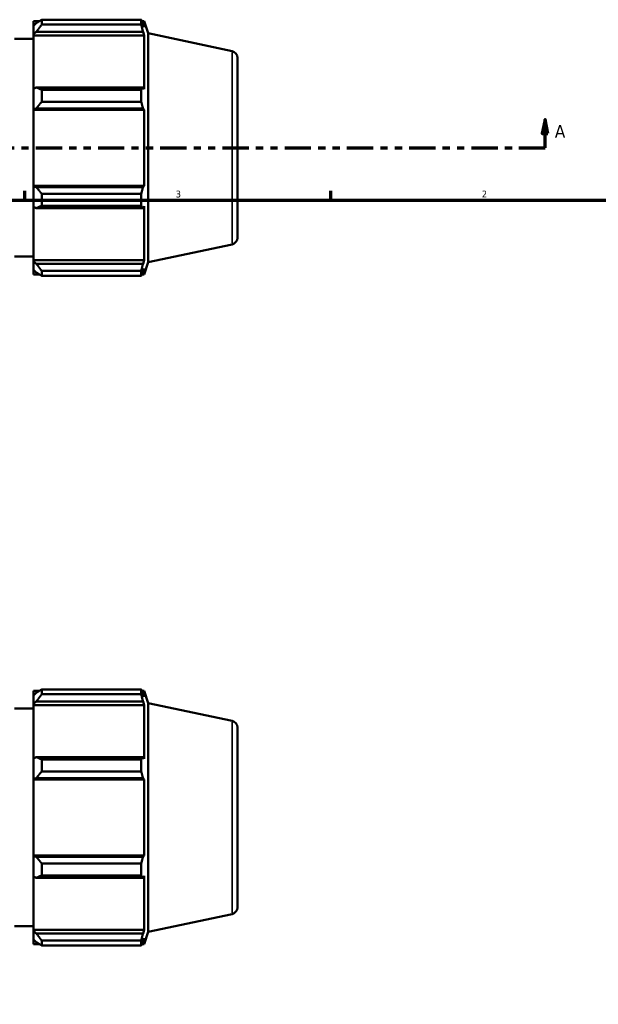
# Model space of a CAD drawing. Header units: inches. Extents: x 0.1 to 45.6, y -12 to 29.5.
# Tile 5 of 7: x 21.2 to 29.2, y 9.8 to 23.5. Entities that reach past the tile are written whole.
import ezdxf

# ---------------------------------------------------------------- set-up
doc = ezdxf.new("R2010")
doc.units = ezdxf.units.IN
doc.header["$MEASUREMENT"] = 0
doc.linetypes.add('DOUBLE_DASH_CHAIN', pattern=[1.2403, 0.6614, -0.0827, 0.1654, -0.0827, 0.1654, -0.0827])
for name, color, linetype, lineweight in [('Border (ANSI)', 7, 'Continuous', 70), ('Section Line (ANSI)', 7, 'DOUBLE_DASH_CHAIN', 70), ('Visible (ANSI)', 7, 'Continuous', 50), ('Visible Narrow (ANSI)', 7, 'Continuous', 35)]:
    doc.layers.add(name, color=color, linetype=linetype, lineweight=lineweight)
doc.styles.add('Label Text (ANSI)', font='tahoma.ttf')
doc.styles.add('Note Text (ANSI)', font='tahoma.ttf')

# ---------------------------------------------------------------- blocks, each defined once
blk = doc.blocks.new('Borders Default Border')
at = {"layer": 'Border (ANSI)'}
for p, q in [((21.25, 21), (21.25, 21.134)), ((25.5, 21), (25.5, 21.134))]:
    blk.add_line(p, q, dxfattribs=at)
at = {"layer": 'Border (ANSI)', "flags": 128}
blk.add_lwpolyline([(0.5, 1), (0.5, 21), (33.5, 21), (33.5, 1), (0.5, 1)], dxfattribs=at)
at = {"layer": 'Border (ANSI)', "color": 5, "true_color": 0x0000ff, "char_height": 0.0945, "attachment_point": 7, "style": 'Note Text (ANSI)'}
for s, insert in [('3', (23.346, 21.038)), ('2', (27.596, 21.04))]:
    blk.add_mtext(s, dxfattribs=dict(at, insert=insert))
blk = doc.blocks.new('2dTransSection0')
at = {"layer": 'Section Line (ANSI)', "linetype": 'Continuous'}
for p, q in [((11.029, 22.124), (10.989, 21.927)), ((11.029, 21.927), (11.029, 22.124)), ((11.068, 21.927), (11.029, 22.124)), ((28.473, 22.124), (28.433, 21.927)), ((28.473, 21.927), (28.473, 22.124)), ((28.512, 21.927), (28.473, 22.124)), ((10.989, 21.927), (11.068, 21.927)), ((11.029, 21.73), (11.029, 21.927)), ((28.433, 21.927), (28.512, 21.927)), ((28.473, 21.73), (28.473, 21.927)), ((11.029, 21.73), (11.393, 21.73)), ((28.108, 21.73), (28.473, 21.73))]:
    blk.add_line(p, q, dxfattribs=at)
at = {"layer": 'Section Line (ANSI)', "linetype": 'DOUBLE_DASH_CHAIN', "ltscale": 0.55082}
blk.add_line((11.029, 21.73), (28.473, 21.73), dxfattribs=at)
at = {"layer": 'Section Line (ANSI)', "linetype": 'Continuous', "flags": 128}
for points in [[(11.068, 21.927), (11.029, 22.124), (10.989, 21.927), (11.068, 21.927)], [(28.512, 21.927), (28.473, 22.124), (28.433, 21.927), (28.512, 21.927)]]:
    blk.add_lwpolyline(points, dxfattribs=at)
at = {"layer": 'Section Line (ANSI)'}
for points in [[(11.068, 21.927), (11.029, 22.124), (10.989, 21.927), (11.068, 21.927)], [(28.512, 21.927), (28.473, 22.124), (28.433, 21.927), (28.512, 21.927)]]:
    blk.add_solid(points, dxfattribs=at)
at = {"layer": 'Section Line (ANSI)', "char_height": 0.18, "attachment_point": 7, "style": 'Label Text (ANSI)'}
for insert in [(10.739, 21.868), (28.609, 21.868)]:
    blk.add_mtext('A', dxfattribs=dict(at, insert=insert))

msp = doc.modelspace()

# ---------------------------------------------------------------- linework, layer by layer
at = {"layer": 'Visible (ANSI)'}
for p, q in [((21.3699, 23.4875), (21.3699, 23.4242)), ((21.3699, 23.4875), (21.4503, 23.4875)), ((21.4077, 23.4602), (21.3699, 23.4242)), ((21.3699, 23.3057), (21.3699, 23.4242)), ((21.4833, 23.5082), (21.4833, 23.4398)), ((21.4833, 23.5082), (22.865, 23.5082)), ((22.865, 23.4398), (21.4833, 23.4398)), ((22.865, 23.4398), (22.865, 23.5082)), ((22.8757, 23.4875), (22.908, 23.4875)), ((22.908, 23.4062), (22.8896, 23.4602)), ((22.908, 23.4062), (22.908, 23.4875)), ((22.9629, 23.3188), (22.908, 23.4875)), ((21.3699, 23.3057), (21.4077, 23.3392)), ((21.3699, 23.2889), (21.3699, 23.3057)), ((21.3699, 23.2889), (21.3699, 22.5501)), ((21.3699, 23.2889), (22.908, 23.2889)), ((21.4077, 23.3392), (22.8896, 23.3392)), ((22.8896, 23.3392), (22.908, 23.2889)), ((22.908, 22.5414), (22.908, 23.2889)), ((22.9629, 20.1409), (22.9629, 23.3188)), ((24.1269, 23.0713), (22.9629, 23.3188)), ((21.1041, 23.2418), (21.3699, 23.2418)), ((24.2019, 22.9787), (24.2019, 20.4809)), ((21.4077, 22.5676), (21.3699, 22.5501)), ((22.8896, 22.5676), (21.4077, 22.5676)), ((22.908, 22.5414), (22.8896, 22.5676)), ((21.3699, 22.264), (21.3699, 22.5501)), ((21.4833, 22.5348), (21.4833, 22.3698)), ((21.4833, 22.5348), (22.865, 22.5348)), ((22.865, 22.3698), (22.865, 22.5348)), ((22.865, 22.3698), (21.4833, 22.3698)), ((21.3699, 22.264), (21.4077, 22.2754)), ((21.3699, 22.2584), (21.3699, 22.264)), ((21.3699, 22.2584), (21.3699, 21.2013)), ((21.3699, 22.2584), (22.908, 22.2584)), ((21.4077, 22.2754), (22.8896, 22.2754)), ((22.8896, 22.2754), (22.908, 22.2584)), ((22.908, 21.2013), (22.908, 22.2584)), ((21.3699, 21.1956), (21.3699, 21.2013)), ((21.3699, 21.2013), (22.908, 21.2013)), ((21.3699, 20.9095), (21.3699, 21.1956)), ((21.4077, 21.1842), (21.3699, 21.1956)), ((22.908, 21.2013), (22.8896, 21.1842)), ((22.8896, 21.1842), (21.4077, 21.1842)), ((21.4833, 21.0898), (21.4833, 20.9248)), ((21.4833, 21.0898), (22.865, 21.0898)), ((22.865, 20.9248), (22.865, 21.0898)), ((22.865, 20.9248), (21.4833, 20.9248)), ((21.3699, 20.9095), (21.3699, 20.1707)), ((21.3699, 20.9095), (21.4077, 20.892)), ((21.4077, 20.892), (22.8896, 20.892)), ((22.8896, 20.892), (22.908, 20.9182)), ((22.908, 20.1707), (22.908, 20.9182)), ((24.1269, 20.3883), (22.9629, 20.1409)), ((21.1041, 20.2178), (21.3699, 20.2178)), ((21.3699, 20.1539), (21.3699, 20.1707)), ((21.3699, 20.1707), (22.908, 20.1707)), ((21.3699, 20.0354), (21.3699, 20.1539)), ((21.4077, 20.1204), (21.3699, 20.1539)), ((22.8896, 20.1204), (21.4077, 20.1204)), ((22.908, 20.1707), (22.8896, 20.1204)), ((22.9629, 20.1409), (22.908, 19.9721)), ((21.3699, 20.0354), (21.3699, 19.9721)), ((21.3699, 20.0354), (21.4077, 19.9994)), ((21.3699, 19.9721), (21.4503, 19.9721)), ((21.4833, 20.0198), (21.4833, 19.9515)), ((21.4833, 20.0198), (22.865, 20.0198)), ((22.865, 19.9515), (22.865, 20.0198)), ((22.8757, 19.9721), (22.908, 19.9721)), ((22.8896, 19.9994), (22.908, 20.0535)), ((22.908, 19.9721), (22.908, 20.0535)), ((22.865, 19.9515), (21.4833, 19.9515)), ((21.3699, 14.1887), (21.3699, 14.1253)), ((21.3699, 14.1887), (21.4503, 14.1887)), ((21.4077, 14.1614), (21.3699, 14.1253)), ((21.3699, 14.0068), (21.3699, 14.1253)), ((21.4833, 14.2093), (21.4833, 14.141)), ((21.4833, 14.2093), (22.865, 14.2093)), ((22.865, 14.141), (21.4833, 14.141)), ((22.865, 14.141), (22.865, 14.2093)), ((22.8757, 14.1887), (22.908, 14.1887)), ((22.908, 14.1073), (22.8896, 14.1614)), ((22.908, 14.1073), (22.908, 14.1887)), ((22.9629, 14.0199), (22.908, 14.1887)), ((21.3699, 14.0068), (21.4077, 14.0404)), ((21.3699, 13.9901), (21.3699, 14.0068)), ((21.3699, 13.9901), (21.3699, 13.2513)), ((21.3699, 13.9901), (22.908, 13.9901)), ((21.4077, 14.0404), (22.8896, 14.0404)), ((22.8896, 14.0404), (22.908, 13.9901)), ((22.908, 13.2426), (22.908, 13.9901)), ((22.9629, 10.842), (22.9629, 14.0199)), ((24.1269, 13.7725), (22.9629, 14.0199)), ((21.1041, 13.943), (21.3699, 13.943)), ((24.2019, 13.6799), (24.2019, 11.1821)), ((21.4077, 13.2688), (21.3699, 13.2513)), ((22.8896, 13.2688), (21.4077, 13.2688)), ((22.908, 13.2426), (22.8896, 13.2688)), ((21.3699, 12.9652), (21.3699, 13.2513)), ((21.4833, 13.2359), (21.4833, 13.0709)), ((21.4833, 13.2359), (22.865, 13.2359)), ((22.865, 13.0709), (22.865, 13.2359)), ((22.865, 13.0709), (21.4833, 13.0709)), ((21.3699, 12.9652), (21.4077, 12.9766)), ((21.3699, 12.9595), (21.3699, 12.9652)), ((21.3699, 12.9595), (21.3699, 11.9024)), ((21.3699, 12.9595), (22.908, 12.9595)), ((21.4077, 12.9766), (22.8896, 12.9766)), ((22.8896, 12.9766), (22.908, 12.9595)), ((22.908, 11.9024), (22.908, 12.9595)), ((21.3699, 11.8967), (21.3699, 11.9024)), ((21.3699, 11.9024), (22.908, 11.9024)), ((21.4077, 11.8854), (21.3699, 11.8967)), ((21.3699, 11.6106), (21.3699, 11.8967)), ((22.908, 11.9024), (22.8896, 11.8854)), ((22.8896, 11.8854), (21.4077, 11.8854)), ((21.4833, 11.791), (21.4833, 11.626)), ((21.4833, 11.791), (22.865, 11.791)), ((22.865, 11.626), (22.865, 11.791)), ((22.865, 11.626), (21.4833, 11.626)), ((21.3699, 11.6106), (21.4077, 11.5932)), ((21.3699, 11.6106), (21.3699, 10.8719)), ((21.4077, 11.5932), (22.8896, 11.5932)), ((22.8896, 11.5932), (22.908, 11.6194)), ((22.908, 10.8719), (22.908, 11.6194)), ((24.1269, 11.0894), (22.9629, 10.842)), ((21.1041, 10.919), (21.3699, 10.919)), ((21.3699, 10.8551), (21.3699, 10.8719)), ((21.3699, 10.8719), (22.908, 10.8719)), ((21.3699, 10.7366), (21.3699, 10.8551)), ((21.4077, 10.8216), (21.3699, 10.8551)), ((22.8896, 10.8216), (21.4077, 10.8216)), ((22.908, 10.8719), (22.8896, 10.8216)), ((22.9629, 10.842), (22.908, 10.6733)), ((21.3699, 10.7366), (21.4077, 10.7005)), ((21.3699, 10.7366), (21.3699, 10.6733)), ((21.3699, 10.6733), (21.4503, 10.6733)), ((21.4833, 10.721), (21.4833, 10.6526)), ((21.4833, 10.721), (22.865, 10.721)), ((22.865, 10.6526), (22.865, 10.721)), ((22.8757, 10.6733), (22.908, 10.6733)), ((22.8896, 10.7005), (22.908, 10.7546)), ((22.908, 10.6733), (22.908, 10.7546)), ((22.865, 10.6526), (21.4833, 10.6526))]:
    msp.add_line(p, q, dxfattribs=at)
for centre, start, end in [((24.1072, 22.9787), 0, 78), ((24.1072, 20.4809), 282, 0), ((24.1072, 13.6799), 0, 78), ((24.1072, 11.1821), 282, 0)]:
    msp.add_arc(centre, 0.0947, start, end, dxfattribs=at)
for points, weights in [([(21.4833, 23.5082), (21.4439, 23.4837), (21.4077, 23.4602)], [1.01445012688, 1.01033762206, 1.00542036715]), ([(21.4077, 23.3392), (21.4439, 23.3885), (21.4833, 23.4398)], [1.00542036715, 1.01033762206, 1.01445012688]), ([(22.865, 23.5082), (22.8778, 23.4837), (22.8896, 23.4602)], [1, 1.00188514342, 1.00295443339]), ([(22.8896, 23.3392), (22.8778, 23.3885), (22.865, 23.4398)], [1.00295443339, 1.00188514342, 1]), ([(21.4833, 22.5348), (21.4439, 22.5515), (21.4077, 22.5676)], [1.01445012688, 1.01033762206, 1.00542036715]), ([(22.865, 22.5348), (22.8778, 22.5515), (22.8896, 22.5676)], [1, 1.00188514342, 1.00295443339]), ([(21.4077, 22.2754), (21.4439, 22.3216), (21.4833, 22.3698)], [1.00542036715, 1.01033762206, 1.01445012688]), ([(22.8896, 22.2754), (22.8778, 22.3216), (22.865, 22.3698)], [1.00295443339, 1.00188514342, 1]), ([(21.4833, 21.0898), (21.4439, 21.138), (21.4077, 21.1842)], [1.01445012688, 1.01033762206, 1.00542036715]), ([(22.865, 21.0898), (22.8778, 21.138), (22.8896, 21.1842)], [1, 1.00188514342, 1.00295443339]), ([(21.4077, 20.892), (21.4439, 20.9081), (21.4833, 20.9248)], [1.00542036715, 1.01033762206, 1.01445012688]), ([(22.8896, 20.892), (22.8778, 20.9081), (22.865, 20.9248)], [1.00295443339, 1.00188514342, 1]), ([(21.4833, 20.0198), (21.4439, 20.0711), (21.4077, 20.1204)], [1.01445012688, 1.01033762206, 1.00542036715]), ([(22.865, 20.0198), (22.8778, 20.0711), (22.8896, 20.1204)], [1, 1.00188514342, 1.00295443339]), ([(21.4077, 19.9994), (21.4439, 19.9759), (21.4833, 19.9515)], [1.00542036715, 1.01033762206, 1.01445012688]), ([(22.8896, 19.9994), (22.8778, 19.9759), (22.865, 19.9515)], [1.00295443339, 1.00188514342, 1]), ([(21.4833, 14.2093), (21.4439, 14.1849), (21.4077, 14.1614)], [1.01445012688, 1.01033762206, 1.00542036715]), ([(21.4077, 14.0404), (21.4439, 14.0896), (21.4833, 14.141)], [1.00542036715, 1.01033762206, 1.01445012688]), ([(22.865, 14.2093), (22.8778, 14.1849), (22.8896, 14.1614)], [1, 1.00188514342, 1.00295443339]), ([(22.8896, 14.0404), (22.8778, 14.0896), (22.865, 14.141)], [1.00295443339, 1.00188514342, 1]), ([(21.4833, 13.2359), (21.4439, 13.2527), (21.4077, 13.2688)], [1.01445012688, 1.01033762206, 1.00542036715]), ([(22.865, 13.2359), (22.8778, 13.2527), (22.8896, 13.2688)], [1, 1.00188514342, 1.00295443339]), ([(21.4077, 12.9766), (21.4439, 13.0228), (21.4833, 13.0709)], [1.00542036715, 1.01033762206, 1.01445012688]), ([(22.8896, 12.9766), (22.8778, 13.0228), (22.865, 13.0709)], [1.00295443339, 1.00188514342, 1]), ([(21.4833, 11.791), (21.4439, 11.8392), (21.4077, 11.8854)], [1.01445012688, 1.01033762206, 1.00542036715]), ([(22.865, 11.791), (22.8778, 11.8392), (22.8896, 11.8854)], [1, 1.00188514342, 1.00295443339]), ([(21.4077, 11.5932), (21.4439, 11.6093), (21.4833, 11.626)], [1.00542036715, 1.01033762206, 1.01445012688]), ([(22.8896, 11.5932), (22.8778, 11.6093), (22.865, 11.626)], [1.00295443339, 1.00188514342, 1]), ([(21.4833, 10.721), (21.4439, 10.7723), (21.4077, 10.8216)], [1.01445012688, 1.01033762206, 1.00542036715]), ([(22.865, 10.721), (22.8778, 10.7723), (22.8896, 10.8216)], [1, 1.00188514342, 1.00295443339]), ([(21.4077, 10.7005), (21.4439, 10.6771), (21.4833, 10.6526)], [1.00542036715, 1.01033762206, 1.01445012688]), ([(22.8896, 10.7005), (22.8778, 10.6771), (22.865, 10.6526)], [1.00295443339, 1.00188514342, 1])]:
    msp.add_rational_spline(points, weights, degree=2, dxfattribs=at)
at = {"layer": 'Visible Narrow (ANSI)'}
for p, q in [((24.1269, 20.4048), (24.1269, 23.0548)), ((24.1269, 11.106), (24.1269, 13.756))]:
    msp.add_line(p, q, dxfattribs=at)

# ---------------------------------------------------------------- block references
msp.add_blockref('Borders Default Border', (0, 0))
at = {"layer": 'Section Line (ANSI)'}
msp.add_blockref('2dTransSection0', (0, 0), dxfattribs=at)

doc.saveas('drawing.dxf')
